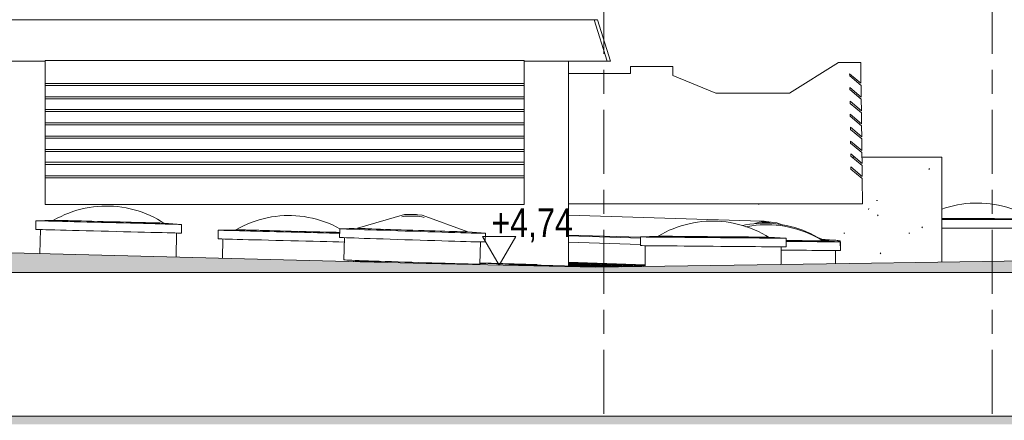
# Model space of a CAD drawing. Header units: metres. Extents: x 2 to 230, y -14 to 869.
# Tile 28 of 71: x 51.26 to 57.41, y 0.98 to 3.48. Entities that reach past the tile are written whole.
import ezdxf

# ---------------------------------------------------------------- set-up
doc = ezdxf.new("R2010")
doc.units = ezdxf.units.M
doc.linetypes.add('_Rasterlinie_', pattern=[0.75, 0.4, -0.1, 0.15, -0.1])
for name, color, linetype, lineweight in [('A_Fenster', 45, 'Continuous', 5), ('A_Geschossdecken', 7, 'Continuous', 5), ('A_Geschossdecken_Oberflächenschraffur', 7, 'Continuous', 5), ('A_Geschossdecken_Schraffur', 7, 'Continuous', 5), ('A_Hoehenkoten', 124, 'Continuous', 5), ('A_Linien_Feine Linien', 7, 'Continuous', 5), ('A_Raster', 128, 'Continuous', 5), ('A_Wand', 244, 'Continuous', 5), ('A_Wände_Oberflächenschraffur', 244, 'Continuous', 5), ('HLS-Bauteile', 7, 'Continuous', 5)]:
    doc.layers.add(name, color=color, linetype=linetype, lineweight=lineweight)
doc.styles.add('Arial', font='arial.ttf', dxfattribs={"width": 0.8, "height": 0.18})

# ---------------------------------------------------------------- blocks, each defined once
blk = doc.blocks.new('FE Dachkuppel rund - Ø_850 _1080_-8069992-G')
at = {"layer": 'A_Fenster', "color": 250, "lineweight": 9}
for p, q in [((9.8055, 2.1781), (9.8038, 2.1239)), ((9.9166, 2.1805), (9.8067, 2.1782)), ((10.7138, 2.1495), (10.6043, 2.1587)), ((9.8337, 2.1223), (9.8293, 1.983)), ((10.6789, 1.9562), (10.6833, 2.0955)), ((10.7133, 2.0951), (10.715, 2.1494))]:
    blk.add_line(p, q, dxfattribs=at)
at = {"layer": 'A_Fenster', "color": 250, "lineweight": 9, "flags": 128}
for points in [[(9.9156, 2.1804), (10.2085, 2.2664), (10.234, 2.2672), (10.2434, 2.2673), (10.2483, 2.2673), (10.2513, 2.2672), (10.2533, 2.2672), (10.2548, 2.2672), (10.256, 2.2671), (10.2569, 2.2671), (10.2576, 2.2671), (10.2582, 2.2671), (10.2587, 2.2671), (10.2591, 2.2671), (10.2595, 2.2671), (10.2598, 2.2671), (10.2601, 2.2671), (10.2604, 2.267), (10.2606, 2.267), (10.2609, 2.267), (10.2611, 2.267), (10.2613, 2.267), (10.2614, 2.267), (10.2616, 2.267), (10.2618, 2.267), (10.2619, 2.267), (10.262, 2.267), (10.2622, 2.267), (10.2623, 2.267), (10.2624, 2.267), (10.2625, 2.267), (10.2627, 2.267), (10.2628, 2.267), (10.2629, 2.267), (10.263, 2.267), (10.2631, 2.267), (10.2632, 2.267), (10.2633, 2.267), (10.2634, 2.267), (10.2635, 2.267), (10.2635, 2.267)], [(10.1915, 2.2512), (10.2089, 2.2564), (10.2341, 2.2572), (10.2434, 2.2573), (10.2482, 2.2573), (10.2512, 2.2572), (10.2532, 2.2572), (10.2546, 2.2572), (10.2558, 2.2572), (10.2566, 2.2571), (10.2573, 2.2571), (10.2579, 2.2571), (10.2584, 2.2571), (10.2589, 2.2571), (10.2592, 2.2571), (10.2596, 2.2571), (10.2599, 2.2571), (10.2601, 2.257), (10.2604, 2.257), (10.2606, 2.257), (10.2608, 2.257), (10.261, 2.257), (10.2611, 2.257), (10.2613, 2.257), (10.2615, 2.257), (10.2616, 2.257), (10.2617, 2.257), (10.2619, 2.257), (10.262, 2.257), (10.2621, 2.257), (10.2622, 2.257), (10.2624, 2.257), (10.2625, 2.257), (10.2626, 2.257), (10.2627, 2.257), (10.2628, 2.257), (10.2629, 2.257), (10.263, 2.257), (10.2631, 2.257), (10.2632, 2.257), (10.2632, 2.257)], [(10.3313, 2.2478), (10.3174, 2.253), (10.2923, 2.2554), (10.283, 2.256), (10.2782, 2.2563), (10.2752, 2.2565), (10.2732, 2.2566), (10.2718, 2.2566), (10.2706, 2.2567), (10.2698, 2.2567), (10.2691, 2.2567), (10.2685, 2.2568), (10.268, 2.2568), (10.2675, 2.2568), (10.2672, 2.2568), (10.2668, 2.2568), (10.2665, 2.2568), (10.2663, 2.2569), (10.266, 2.2569), (10.2658, 2.2569), (10.2656, 2.2569), (10.2654, 2.2569), (10.2653, 2.2569), (10.2651, 2.2569), (10.2649, 2.2569), (10.2648, 2.2569), (10.2647, 2.2569), (10.2645, 2.2569), (10.2644, 2.2569), (10.2643, 2.2569), (10.2642, 2.2569), (10.264, 2.2569), (10.2639, 2.2569), (10.2638, 2.2569), (10.2637, 2.2569), (10.2636, 2.2569), (10.2635, 2.2569), (10.2634, 2.257), (10.2633, 2.257), (10.2632, 2.257), (10.2632, 2.257)], [(10.6053, 2.1586), (10.3184, 2.2629), (10.293, 2.2654), (10.2836, 2.266), (10.2787, 2.2663), (10.2757, 2.2665), (10.2737, 2.2666), (10.2722, 2.2666), (10.2711, 2.2667), (10.2702, 2.2667), (10.2695, 2.2667), (10.2689, 2.2668), (10.2684, 2.2668), (10.2679, 2.2668), (10.2675, 2.2668), (10.2672, 2.2668), (10.2669, 2.2668), (10.2666, 2.2668), (10.2664, 2.2669), (10.2662, 2.2669), (10.266, 2.2669), (10.2658, 2.2669), (10.2656, 2.2669), (10.2654, 2.2669), (10.2653, 2.2669), (10.2651, 2.2669), (10.265, 2.2669), (10.2649, 2.2669), (10.2647, 2.2669), (10.2646, 2.2669), (10.2645, 2.2669), (10.2644, 2.2669), (10.2643, 2.2669), (10.2642, 2.2669), (10.264, 2.2669), (10.2639, 2.2669), (10.2638, 2.2669), (10.2637, 2.2669), (10.2636, 2.267), (10.2635, 2.267), (10.2635, 2.267)]]:
    blk.add_lwpolyline(points, dxfattribs=at)
at = {"layer": 'A_Fenster', "color": 250, "lineweight": 9}
for centre, major_axis, start_param, end_param in [((10.2603, 2.1637), (-0.4548, 0.0144), 6.200588, 7.854058), ((10.2604, 2.1695), (-0.3448, 0.0109), 6.190862, 7.854058), ((10.2604, 2.1695), (-0.3448, 0.0109), 6.190862, 7.854058), ((10.2603, 2.1637), (-0.4548, 0.0144), 1.570873, 3.224342), ((10.2604, 2.1695), (-0.3448, 0.0109), 1.570873, 3.234069), ((10.2604, 2.1695), (-0.3448, 0.0109), 1.570873, 3.234069), ((10.2585, 2.1095), (-0.4548, 0.0144), 6.200588, 7.854058), ((10.2585, 2.1095), (-0.4498, 0.0142), 0.559222, 0.578791), ((10.2585, 2.1095), (-0.4548, 0.0144), 1.570873, 3.224342), ((10.2585, 2.1095), (-0.4498, 0.0142), 2.562954, 2.582518), ((10.2541, 1.9696), (-0.4248, 0.0134), 0.000076, 3.141593)]:
    blk.add_ellipse(centre, major_axis=major_axis, ratio=0.00388, start_param=start_param, end_param=end_param, dxfattribs=at)
blk = doc.blocks.new('FE Dachkuppel rund - Ø_850 _1080_-V13-G')
at = {"layer": 'A_Fenster', "color": 250, "lineweight": 9}
for p, q in [((11.6827, 2.1264), (11.6822, 2.0721)), ((11.7927, 2.1312), (11.6827, 2.1264)), ((12.5926, 2.1183), (12.4827, 2.1251)), ((12.5921, 2.0641), (12.5926, 2.1183)), ((11.7122, 2.0719), (11.711, 1.9425)), ((12.5612, 1.9543), (12.5621, 2.0644))]:
    blk.add_line(p, q, dxfattribs=at)
at = {"layer": 'A_Fenster', "color": 250, "lineweight": 9, "flags": 128}
for points in [[(11.7927, 2.1312), (11.8156, 2.1443), (11.8389, 2.1565), (11.8628, 2.1678), (11.887, 2.1781), (11.9117, 2.1874), (11.9367, 2.1958), (11.962, 2.2031), (11.9876, 2.2094), (12.0134, 2.2147), (12.0394, 2.219), (12.0656, 2.2222), (12.0919, 2.2244), (12.1182, 2.2255), (12.1386, 2.2256)], [(12.1386, 2.2256), (12.1649, 2.2248), (12.1912, 2.223), (12.2174, 2.2202), (12.2435, 2.2163), (12.2694, 2.2113), (12.2951, 2.2053), (12.3205, 2.1983), (12.3456, 2.1903), (12.3704, 2.1813), (12.3948, 2.1713), (12.4187, 2.1603), (12.4423, 2.1484), (12.4653, 2.1356), (12.4827, 2.1251)]]:
    blk.add_lwpolyline(points, dxfattribs=at)
at = {"layer": 'A_Fenster', "color": 250, "lineweight": 9}
for centre, major_axis, start_param, end_param in [((12.1376, 2.1223), (-0.455, 0.004), 6.200512, 6.283154), ((12.1376, 2.1223), (-0.455, 0.004), 0, 1.570796), ((12.1377, 2.1281), (-0.345, 0.003), 6.190786, 7.853982), ((12.1377, 2.1281), (-0.345, 0.003), 0, 1.570796), ((12.1377, 2.1281), (-0.345, 0.003), 6.190786, 6.283154), ((12.1376, 2.1223), (-0.455, 0.004), 1.570796, 3.141593), ((12.1377, 2.1281), (-0.345, 0.003), 1.570796, 3.233992), ((12.1377, 2.1281), (-0.345, 0.003), 1.570796, 3.141593), ((12.1377, 2.1281), (-0.345, 0.003), 3.141623, 3.233992), ((12.1376, 2.1223), (-0.455, 0.004), 3.141623, 3.224266), ((12.1372, 2.0681), (-0.455, 0.004), 6.200512, 7.853982), ((12.1372, 2.0681), (-0.455, 0.004), 1.570796, 3.224266)]:
    blk.add_ellipse(centre, major_axis=major_axis, ratio=0.000002, start_param=start_param, end_param=end_param, dxfattribs=at)
blk = doc.blocks.new('FE Dachkuppel rund - Ø_850 _1080_-8069993-G')
at = {"layer": 'A_Fenster', "color": 250, "lineweight": 9}
for p, q in [((7.9076, 2.2277), (7.9062, 2.1735)), ((8.0177, 2.2307), (7.9076, 2.2277)), ((7.9362, 2.1727), (7.9323, 2.0228)), ((8.8173, 2.2044), (8.7075, 2.213)), ((8.8159, 2.1502), (8.8173, 2.2044)), ((8.7821, 2.0011), (8.7859, 2.151))]:
    blk.add_line(p, q, dxfattribs=at)
at = {"layer": 'A_Fenster', "color": 250, "lineweight": 9, "flags": 128}
for points in [[(8.0177, 2.2307), (8.0407, 2.2434), (8.0643, 2.2552), (8.0883, 2.2661), (8.1128, 2.276), (8.1376, 2.285), (8.1627, 2.2929), (8.1881, 2.2998), (8.2138, 2.3057), (8.2398, 2.3105), (8.2658, 2.3143), (8.2921, 2.3171), (8.3184, 2.3188), (8.3447, 2.3195), (8.3651, 2.3193)], [(8.3651, 2.3193), (8.3914, 2.3181), (8.4177, 2.3158), (8.4438, 2.3125), (8.4698, 2.3082), (8.4956, 2.3028), (8.5212, 2.2964), (8.5465, 2.289), (8.5715, 2.2805), (8.5961, 2.2711), (8.6203, 2.2607), (8.6441, 2.2494), (8.6674, 2.2371), (8.6902, 2.2238), (8.7075, 2.213)]]:
    blk.add_lwpolyline(points, dxfattribs=at)
at = {"layer": 'A_Fenster', "color": 250, "lineweight": 9}
for centre, major_axis, start_param, end_param in [((8.3624, 2.2161), (-0.4549, 0.0116), 0, 0.082674), ((8.3624, 2.2161), (-0.4549, 0.0116), 4.712389, 6.282962), ((8.3626, 2.2218), (-0.3449, 0.0088), 4.712389, 6.375585), ((8.3626, 2.2218), (-0.3449, 0.0088), 4.712389, 6.282962), ((8.3626, 2.2218), (-0.3449, 0.0088), 0, 0.0924), ((8.3624, 2.2161), (-0.4549, 0.0116), 3.141816, 4.712389), ((8.3626, 2.2218), (-0.3449, 0.0088), 3.049193, 4.712389), ((8.3626, 2.2218), (-0.3449, 0.0088), 3.141816, 4.712389), ((8.361, 2.1618), (-0.4549, 0.0116), 4.712389, 6.365859), ((8.361, 2.1618), (-0.4549, 0.0116), 3.058919, 4.712389), ((8.3626, 2.2218), (-0.3449, 0.0088), 3.049193, 3.141593), ((8.3624, 2.2161), (-0.4549, 0.0116), 3.058919, 3.141593)]:
    blk.add_ellipse(centre, major_axis=major_axis, ratio=0.000012, start_param=start_param, end_param=end_param, dxfattribs=at)
blk = doc.blocks.new('FE Dachkuppel rund - Ø_850 _1000_-8069998-G')
at = {"layer": 'A_Fenster', "color": 250, "lineweight": 9}
for p, q in [((12.9315, 2.0953), (12.8215, 2.1021)), ((12.931, 2.0411), (12.9315, 2.0953)), ((12.9003, 1.959), (12.901, 2.0414))]:
    blk.add_line(p, q, dxfattribs=at)
at = {"layer": 'A_Fenster', "color": 250, "lineweight": 9, "flags": 128}
for points in [[(12.3416, 2.1896), (12.3523, 2.1918), (12.3783, 2.196), (12.4044, 2.1992), (12.4307, 2.2014), (12.4571, 2.2025), (12.4774, 2.2026)], [(12.4774, 2.2026), (12.5037, 2.2019), (12.53, 2.2), (12.5563, 2.1972), (12.5823, 2.1933), (12.6082, 2.1883), (12.6339, 2.1823), (12.6593, 2.1753), (12.6844, 2.1673), (12.7092, 2.1583), (12.7336, 2.1483), (12.7576, 2.1374), (12.7811, 2.1254), (12.8041, 2.1126), (12.8215, 2.1021)]]:
    blk.add_lwpolyline(points, dxfattribs=at)
at = {"layer": 'A_Fenster', "color": 250, "lineweight": 9}
for centre, major_axis, start_param, end_param in [((12.4765, 2.1051), (-0.345, 0.003), 1.909586, 3.233992), ((12.4765, 2.1051), (-0.345, 0.003), 1.909586, 3.141593), ((12.4765, 2.0994), (-0.455, 0.004), 1.825864, 3.141593), ((12.4765, 2.1051), (-0.345, 0.003), 3.141623, 3.233992), ((12.4765, 2.0994), (-0.455, 0.004), 3.141623, 3.224266), ((12.476, 2.0451), (-0.455, 0.004), 1.761299, 3.224266)]:
    blk.add_ellipse(centre, major_axis=major_axis, ratio=0.000002, start_param=start_param, end_param=end_param, dxfattribs=at)
blk = doc.blocks.new('FE Dachkuppel rund - Ø_850 _1000_-8069999-G')
at = {"layer": 'A_Fenster', "color": 250, "lineweight": 9}
for p, q in [((12.9178, 2.1052), (12.8079, 2.1119)), ((12.9177, 2.0961), (12.9178, 2.1052))]:
    blk.add_line(p, q, dxfattribs=at)
at = {"layer": 'A_Fenster', "color": 250, "lineweight": 9, "flags": 128}
for points in [[(12.3195, 2.1977), (12.3386, 2.2016), (12.3646, 2.2058), (12.3908, 2.209), (12.4171, 2.2112), (12.4434, 2.2123), (12.4637, 2.2124)], [(12.4637, 2.2124), (12.4901, 2.2117), (12.5164, 2.2099), (12.5426, 2.207), (12.5687, 2.2031), (12.5946, 2.1981), (12.6202, 2.1922), (12.6456, 2.1852), (12.6708, 2.1771), (12.6955, 2.1681), (12.7199, 2.1581), (12.7439, 2.1472), (12.7674, 2.1353), (12.7905, 2.1224), (12.8079, 2.1119)]]:
    blk.add_lwpolyline(points, dxfattribs=at)
at = {"layer": 'A_Fenster', "color": 250, "lineweight": 9}
for centre, major_axis, start_param, end_param in [((12.4629, 2.1149), (-0.345, 0.003), 2.987257, 3.233992), ((12.4629, 2.1149), (-0.345, 0.003), 2.987257, 3.141593), ((12.4629, 2.1149), (-0.345, 0.003), 3.141623, 3.233992), ((12.4628, 2.1092), (-0.455, 0.004), 2.452552, 3.141593), ((12.4628, 2.1092), (-0.455, 0.004), 3.141623, 3.224266)]:
    blk.add_ellipse(centre, major_axis=major_axis, ratio=0.000002, start_param=start_param, end_param=end_param, dxfattribs=at)
blk = doc.blocks.new('FE Dachkuppel rund - Ø_850 _1000_-8070000-G')
at = {"layer": 'A_Fenster', "color": 250, "lineweight": 9}
for p, q in [((12.8206, 2.111), (12.7846, 2.1241)), ((12.9294, 2.1018), (12.9162, 2.1029)), ((12.9297, 2.0701), (12.9307, 2.1017))]:
    blk.add_line(p, q, dxfattribs=at)
at = {"layer": 'A_Fenster', "color": 250, "lineweight": 9, "flags": 128}
for points in [[(12.391, 2.209), (12.4241, 2.2187), (12.4496, 2.2195), (12.459, 2.2196), (12.4639, 2.2196), (12.467, 2.2195), (12.469, 2.2195), (12.4705, 2.2195), (12.4716, 2.2195), (12.4725, 2.2194), (12.4732, 2.2194), (12.4738, 2.2194), (12.4743, 2.2194), (12.4748, 2.2194), (12.4752, 2.2194), (12.4755, 2.2194), (12.4758, 2.2194), (12.4761, 2.2194), (12.4763, 2.2193), (12.4765, 2.2193), (12.4767, 2.2193), (12.4769, 2.2193), (12.4771, 2.2193), (12.4773, 2.2193), (12.4774, 2.2193), (12.4776, 2.2193), (12.4777, 2.2193), (12.4778, 2.2193), (12.478, 2.2193), (12.4781, 2.2193), (12.4782, 2.2193), (12.4783, 2.2193), (12.4784, 2.2193), (12.4785, 2.2193), (12.4786, 2.2193), (12.4788, 2.2193), (12.4789, 2.2193), (12.479, 2.2193), (12.4791, 2.2193), (12.4792, 2.2193), (12.4792, 2.2193)], [(12.5684, 2.2028), (12.5341, 2.2152), (12.5087, 2.2177), (12.4993, 2.2183), (12.4944, 2.2186), (12.4914, 2.2188), (12.4893, 2.2189), (12.4879, 2.2189), (12.4867, 2.219), (12.4858, 2.219), (12.4851, 2.219), (12.4845, 2.2191), (12.484, 2.2191), (12.4836, 2.2191), (12.4832, 2.2191), (12.4829, 2.2191), (12.4826, 2.2191), (12.4823, 2.2192), (12.4821, 2.2192), (12.4818, 2.2192), (12.4816, 2.2192), (12.4814, 2.2192), (12.4813, 2.2192), (12.4811, 2.2192), (12.4809, 2.2192), (12.4808, 2.2192), (12.4807, 2.2192), (12.4805, 2.2192), (12.4804, 2.2192), (12.4803, 2.2192), (12.4802, 2.2192), (12.48, 2.2192), (12.4799, 2.2192), (12.4798, 2.2192), (12.4797, 2.2192), (12.4796, 2.2192), (12.4795, 2.2193), (12.4794, 2.2193), (12.4793, 2.2193), (12.4792, 2.2193), (12.4792, 2.2193)]]:
    blk.add_lwpolyline(points, dxfattribs=at)
at = {"layer": 'A_Fenster', "color": 250, "lineweight": 9}
blk.add_ellipse((12.4759, 2.116), major_axis=(-0.4548, 0.0144), ratio=0.00388, start_param=2.893695, end_param=3.224389, dxfattribs=at)
blk = doc.blocks.new('FE Dachkuppel rund - Ø_850 _1000_-V14-G')
at = {"layer": 'A_Fenster', "color": 250, "lineweight": 9}
for p, q in [((9.046, 2.1686), (9.0446, 2.1143)), ((9.1561, 2.1715), (9.046, 2.1686)), ((9.0746, 2.1136), (9.0715, 1.9937)), ((9.9212, 1.9726), (9.9214, 1.9791))]:
    blk.add_line(p, q, dxfattribs=at)
at = {"layer": 'A_Fenster', "color": 250, "lineweight": 9, "flags": 128}
for points in [[(9.1561, 2.1715), (9.1791, 2.1843), (9.2027, 2.1961), (9.2267, 2.207), (9.2512, 2.2169), (9.276, 2.2258), (9.3011, 2.2337), (9.3265, 2.2406), (9.3522, 2.2465), (9.3782, 2.2514), (9.4042, 2.2552), (9.4305, 2.258), (9.4568, 2.2597), (9.4831, 2.2604), (9.5035, 2.2601)], [(9.5035, 2.2601), (9.5298, 2.2589), (9.5561, 2.2567), (9.5822, 2.2534), (9.6082, 2.249), (9.634, 2.2437), (9.6596, 2.2373), (9.6849, 2.2298), (9.7099, 2.2214), (9.7345, 2.212), (9.7587, 2.2016), (9.7825, 2.1902), (9.8058, 2.1779), (9.8072, 2.1771)]]:
    blk.add_lwpolyline(points, dxfattribs=at)
at = {"layer": 'A_Fenster', "color": 250, "lineweight": 9}
for centre, major_axis, start_param, end_param in [((9.5008, 2.1569), (-0.4549, 0.0116), 0, 0.082674), ((9.5008, 2.1569), (-0.4549, 0.0116), 4.712389, 6.282962), ((9.501, 2.1627), (-0.3449, 0.0088), 4.712389, 6.375585), ((9.501, 2.1627), (-0.3449, 0.0088), 4.712389, 6.282962), ((9.501, 2.1627), (-0.3449, 0.0088), 0, 0.0924), ((9.5008, 2.1569), (-0.4549, 0.0116), 3.973442, 4.712389), ((9.501, 2.1627), (-0.3449, 0.0088), 3.622316, 4.712389), ((9.501, 2.1627), (-0.3449, 0.0088), 3.622316, 4.712389), ((9.4994, 2.1027), (-0.4549, 0.0116), 4.712389, 6.365859), ((9.4994, 2.1027), (-0.4549, 0.0116), 3.889356, 4.712389)]:
    blk.add_ellipse(centre, major_axis=major_axis, ratio=0.000012, start_param=start_param, end_param=end_param, dxfattribs=at)
blk = doc.blocks.new('FE Dachkuppel rechteckig - 2400 x 900-8070001-G')
at = {"layer": 'A_Fenster', "color": 250, "lineweight": 9}
for p, q in [((12.4372, 2.2252), (11.233, 2.2633)), ((11.6842, 2.1242), (11.233, 2.1385)), ((11.6841, 2.1187), (11.233, 2.133)), ((11.233, 2.093), (11.6838, 2.0787)), ((11.7111, 1.9531), (11.233, 1.9683))]:
    blk.add_line(p, q, dxfattribs=at)
for points, knots in [([(12.436, 2.2253), (12.4443, 2.225), (12.4608, 2.2239), (12.4792, 2.2211), (12.4894, 2.2191), (12.4916, 2.2186)], [0, 0, 0, 0, 0.125, 0.25, 0.2833854, 0.2833854, 0.2833854, 0.2833854]), ([(12.4872, 2.2188), (12.4865, 2.2189), (12.4778, 2.2207), (12.4607, 2.2234), (12.4443, 2.2247), (12.436, 2.2249)], [-0.2608586, -0.2608586, -0.2608586, -0.2608586, -0.25, -0.125, 0, 0, 0, 0])]:
    blk.add_open_spline(points, degree=3, knots=knots, dxfattribs=at)
blk = doc.blocks.new('HLS-Bauteile 1 - HLS-Bauteile 1-8100788-G')
at = {"layer": 'HLS-Bauteile', "color": 250, "lineweight": 9}
for p, q in [((7.5538, 3.4849), (11.3944, 3.4849)), ((11.474, 3.2249), (11.3944, 3.4849)), ((11.3944, 3.4849), (11.4146, 3.4849)), ((11.4951, 3.2249), (11.4146, 3.4849)), ((7.9657, 3.2249), (7.4738, 3.2249)), ((7.9657, 3.0867), (7.9657, 3.2299)), ((7.9657, 3.2299), (10.9557, 3.2299)), ((10.9557, 3.2299), (10.9557, 3.0867)), ((11.474, 3.2249), (10.9557, 3.2249)), ((11.233, 1.9471), (11.233, 3.2249)), ((11.4951, 3.2249), (11.474, 3.2249)), ((12.9194, 3.2171), (12.6141, 3.0263)), ((13.058, 3.2171), (12.9194, 3.2171)), ((13.0597, 3.0873), (13.058, 3.2171)), ((11.6194, 3.1491), (11.233, 3.1491)), ((11.8853, 3.1925), (11.6194, 3.1925)), ((11.6194, 3.1925), (11.6194, 3.1491)), ((11.8853, 3.135), (11.8853, 3.1925)), ((12.9891, 3.1335), (12.9889, 3.1467)), ((12.9889, 3.1467), (13.0597, 3.0873)), ((7.9657, 3.0741), (7.9657, 3.0867)), ((7.9657, 3.0867), (10.9557, 3.0867)), ((10.9557, 3.0867), (10.9557, 3.0741)), ((12.1541, 3.0263), (11.8853, 3.135)), ((13.0599, 3.0741), (12.9891, 3.1335)), ((7.9657, 3.003), (7.9657, 3.0741)), ((7.9657, 3.0741), (10.9557, 3.0741)), ((10.9557, 3.0741), (10.9557, 3.003)), ((12.6141, 3.0263), (12.1541, 3.0263)), ((12.9902, 3.0475), (12.9901, 3.0607)), ((12.9901, 3.0607), (13.0609, 3.0013)), ((13.061, 2.9881), (12.9902, 3.0475)), ((13.0609, 3.0013), (13.0599, 3.0741)), ((7.9657, 2.9903), (7.9657, 3.003)), ((7.9657, 3.003), (10.9557, 3.003)), ((7.9657, 2.923), (7.9657, 2.9903)), ((7.9657, 2.9903), (10.9557, 2.9903)), ((10.9557, 3.003), (10.9557, 2.9903)), ((10.9557, 2.9903), (10.9557, 2.923)), ((12.9914, 2.9615), (12.9912, 2.9747)), ((12.9912, 2.9747), (13.062, 2.9153)), ((13.0622, 2.9021), (12.9914, 2.9615)), ((13.062, 2.9153), (13.061, 2.9881)), ((7.9657, 2.9103), (7.9657, 2.923)), ((7.9657, 2.923), (10.9557, 2.923)), ((7.9657, 2.8392), (7.9657, 2.9103)), ((7.9657, 2.9103), (10.9557, 2.9103)), ((10.9557, 2.923), (10.9557, 2.9103)), ((10.9557, 2.9103), (10.9557, 2.8392)), ((12.9925, 2.8806), (12.9923, 2.8938)), ((12.9923, 2.8938), (13.0631, 2.8344)), ((13.0631, 2.8344), (13.0622, 2.9021)), ((7.9657, 2.8266), (7.9657, 2.8392)), ((7.9657, 2.8392), (10.9557, 2.8392)), ((10.9557, 2.8392), (10.9557, 2.8266)), ((13.0633, 2.8212), (12.9925, 2.8806)), ((7.9657, 2.7567), (7.9657, 2.8266)), ((7.9657, 2.8266), (10.9557, 2.8266)), ((10.9557, 2.8266), (10.9557, 2.7567)), ((12.9936, 2.7989), (12.9934, 2.8121)), ((12.9934, 2.8121), (13.0642, 2.7527)), ((13.0644, 2.7395), (12.9936, 2.7989)), ((13.0642, 2.7527), (13.0633, 2.8212)), ((7.9657, 2.7441), (7.9657, 2.7567)), ((7.9657, 2.7567), (10.9557, 2.7567)), ((7.9657, 2.673), (7.9657, 2.7441)), ((7.9657, 2.7441), (10.9557, 2.7441)), ((10.9557, 2.7567), (10.9557, 2.7441)), ((10.9557, 2.7441), (10.9557, 2.673)), ((12.9948, 2.7129), (12.9946, 2.7261)), ((12.9946, 2.7261), (13.0654, 2.6667)), ((13.0656, 2.6535), (12.9948, 2.7129)), ((13.0654, 2.6667), (13.0644, 2.7395)), ((7.9657, 2.6603), (7.9657, 2.673)), ((7.9657, 2.673), (10.9557, 2.673)), ((7.9657, 2.593), (7.9657, 2.6603)), ((7.9657, 2.6603), (10.9557, 2.6603)), ((10.9557, 2.673), (10.9557, 2.6603)), ((10.9557, 2.6603), (10.9557, 2.593)), ((12.9958, 2.632), (12.9957, 2.6452)), ((12.9957, 2.6452), (13.0665, 2.5858)), ((13.0665, 2.5858), (13.0656, 2.6535)), ((7.9657, 2.5803), (7.9657, 2.593)), ((7.9657, 2.593), (10.9557, 2.593)), ((10.9557, 2.593), (10.9557, 2.5803)), ((13.0666, 2.5726), (12.9958, 2.632)), ((7.9657, 2.5092), (7.9657, 2.5803)), ((7.9657, 2.5803), (10.9557, 2.5803)), ((10.9557, 2.5803), (10.9557, 2.5092)), ((12.9969, 2.5507), (12.9968, 2.5639)), ((12.9968, 2.5639), (13.0676, 2.5045)), ((13.0677, 2.4913), (12.9969, 2.5507)), ((13.0676, 2.5045), (13.0666, 2.5726)), ((7.9657, 2.4966), (7.9657, 2.5092)), ((7.9657, 2.5092), (10.9557, 2.5092)), ((7.9657, 2.3291), (7.9657, 2.4966)), ((10.9557, 2.4966), (7.9657, 2.4966)), ((10.9557, 2.5092), (10.9557, 2.4966)), ((10.9557, 2.4966), (10.9557, 2.3291)), ((13.0699, 2.3341), (13.0677, 2.4913)), ((7.9657, 2.3291), (10.9557, 2.3291)), ((11.233, 2.3341), (13.0699, 2.3341))]:
    blk.add_line(p, q, dxfattribs=at)
blk = doc.blocks.new('FE Dachkuppel rund - Ø_850 _1000_-8070508-G')
at = {"layer": 'A_Fenster', "color": 250, "lineweight": 9}
for p, q in [((14.2429, 2.2337), (14.1329, 2.2398)), ((14.2428, 2.1794), (14.2429, 2.2337)), ((14.2121, 1.9794), (14.2128, 2.1796))]:
    blk.add_line(p, q, dxfattribs=at)
at = {"layer": 'A_Fenster', "color": 250, "lineweight": 9, "flags": 128}
for points in [[(13.5645, 2.3), (13.5866, 2.3075), (13.6119, 2.315), (13.6374, 2.3215), (13.6632, 2.3269), (13.6892, 2.3313), (13.7154, 2.3347), (13.7416, 2.337), (13.768, 2.3382), (13.7883, 2.3385)], [(13.7883, 2.3385), (13.8146, 2.3378), (13.841, 2.3362), (13.8672, 2.3334), (13.8933, 2.3297), (13.9192, 2.3249), (13.9449, 2.319), (13.9704, 2.3122), (13.9955, 2.3043), (14.0203, 2.2954), (14.0448, 2.2856), (14.0688, 2.2747), (14.0924, 2.2629), (14.1155, 2.2502), (14.133, 2.2398)]]:
    blk.add_lwpolyline(points, dxfattribs=at)
at = {"layer": 'A_Fenster', "color": 250, "lineweight": 9}
for centre, major_axis, start_param, end_param in [((13.788, 2.241), (-0.345, 0.0012), 4.716927, 5.419359), ((13.788, 2.241), (-0.345, 0.0012), 4.716927, 5.419359), ((13.7879, 2.2352), (-0.455, 0.0015), 4.716927, 5.226458), ((13.7879, 2.2352), (-0.455, 0.0015), 3.063457, 4.716927), ((13.788, 2.241), (-0.345, 0.0012), 3.053731, 4.716927), ((13.788, 2.241), (-0.345, 0.0012), 3.053731, 4.716927), ((13.7878, 2.181), (-0.455, 0.0015), 4.716927, 5.225975), ((13.7878, 2.181), (-0.455, 0.0015), 3.063457, 4.716927), ((13.7878, 2.181), (-0.45, 0.0015), 2.816653, 3.141593), ((13.7878, 2.181), (-0.455, 0.0015), 2.994958, 3.058772)]:
    blk.add_ellipse(centre, major_axis=major_axis, ratio=0.00041, start_param=start_param, end_param=end_param, dxfattribs=at)
blk = doc.blocks.new('Höhenkoten - leer-6237472-G')
at = {"layer": 'A_Hoehenkoten'}
for p, q in [((-21.5123, -9.1401), (-21.7201, -9.1401)), ((-21.6162, -9.3201), (-21.7201, -9.1401)), ((-21.6162, -9.3201), (-21.5123, -9.1401))]:
    blk.add_line(p, q, dxfattribs=at)

msp = doc.modelspace()

# ---------------------------------------------------------------- hatches: boundary and pattern name
at = {"layer": 'A_Geschossdecken_Oberflächenschraffur'}
h = msp.add_hatch(dxfattribs=at)
h.set_pattern_fill('FP_52', color=9, style=0, pattern_type=2)
h.set_pattern_definition([(179.756, (49.529247, 2.07), (0.472953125, -0.012014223), [])])
h.paths.add_polyline_path([(54.6025, 1.9437), (54.1313, 1.962), (54.1307, 1.9562), (54.1081, 1.9564), (53.8758, 1.9627), (53.3736, 1.9775), (53.3735, 1.9739), (53.3642, 1.9732), (53.3626, 1.9722), (54.0853, 1.9549), (54.4655, 1.9466)], flags=0)
h.paths.add_polyline_path([(52.5238, 1.9937), (52.5237, 1.9943), (52.4608, 1.9953)], flags=0)
h.paths.add_polyline_path([(51.1665, 2.0284), (51.1665, 2.0739), (51.0639, 2.0758), (51.0639, 2.0868), (50.6197, 2.1048), (50.6193, 2.0829), (50.3324, 2.0876), (50.3314, 2.0497), (51.1637, 2.0285)], flags=0)
h.paths.add_polyline_path([(49.4817, 2.0715), (49.4817, 2.1016), (48.4418, 2.1187), (48.4412, 2.0981), (49.277, 2.0767)], flags=0)
h.paths.add_polyline_path([(47.5915, 2.1198), (47.5915, 2.1327), (46.5708, 2.1495), (46.5708, 2.1467), (47.3902, 2.125)], flags=0)
h.paths.add_polyline_path([(45.383, 2.1763), (45.383, 2.1872), (44.3817, 2.2019), (45.383, 2.1763)], flags=0)
h = msp.add_hatch(dxfattribs=at)
h.set_pattern_fill('FP_53', color=9, style=0, pattern_type=2)
h.set_pattern_definition([(178.286, (54.3932466, 1.968), (0.251797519, -0.0105360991), [])])
h.paths.add_polyline_path([(54.8539, 1.9382), (55.1633, 1.9425), (55.1632, 1.9531), (54.6852, 1.9683), (54.6852, 1.9471), (54.1314, 1.9646), (54.1314, 1.9627), (54.6025, 1.9437), (54.7013, 1.9415)], flags=0)
h.paths.add_polyline_path([(51.0641, 2.0868), (51.0639, 2.091), (50.692, 2.1019), (51.0641, 2.0868)], flags=0)
at = {"layer": 'A_Geschossdecken_Schraffur', "lineweight": 9}
h = msp.add_hatch(color=253, dxfattribs=at)
h.paths.add_polyline_path([(44.3792, 0.9549), (72.0911, 0.9549), (72.0911, 2.2049), (55.8805, 1.9525), (54.8539, 1.9382), (53.5221, 1.9681), (44.2663, 2.2049), (44.2663, 0.9549)], flags=0)
h.paths.add_polyline_path([(56.8239, 1.0049), (44.3792, 1.0049), (44.3792, 1.9049), (71.7591, 1.9049), (71.7591, 1.0049), (56.9435, 1.0049)], flags=0)
at = {"layer": 'A_Wände_Oberflächenschraffur'}
h = msp.add_hatch(dxfattribs=at)
h.set_pattern_fill('FP_81', style=0, pattern_type=2)
h.set_pattern_definition([(0, (-0.58075, 18.796), (0.81, 0.203), [0.007, -0.601, 0.007, -0.601, -3.242]), (0, (-0.58075, 18.796), (0.81, 0.203), [-1.216, 0.007, -1.209, 0.007, -0.601, -1.418]), (0, (-0.58075, 18.796), (0.81, 0.203), [-3.039, 0.007, -0.399, 0.007, -1.006]), (119.929, (-0.27675, 18.897), (-0.5810571, 0.6024331), [0.007, -0.602, 0.007, -0.602, -3.249]), (119.929, (-0.27675, 18.897), (-0.5810571, 0.6024331), [-1.218, 0.007, -1.212, 0.007, -0.602, -1.421]), (119.929, (-0.27675, 18.897), (-0.5810571, 0.6024331), [-3.046, 0.007, -0.399, 0.007, -1.009]), (240.071, (-0.17575, 19.304), (-0.2296984, -0.8058639), [0.007, -0.602, 0.007, -0.602, -3.249]), (240.071, (-0.17575, 19.304), (-0.2296984, -0.8058639), [-1.218, 0.007, -1.212, 0.007, -0.602, -1.421]), (240.071, (-0.17575, 19.304), (-0.2296984, -0.8058639), [-3.046, 0.007, -0.399, 0.007, -1.009])])
h.paths.add_polyline_path([(56.3525, 1.959), (57.0167, 1.9693), (57.0167, 2.6249), (56.5182, 2.6249), (56.5187, 2.5858), (56.4721, 2.6249), (56.4566, 2.6249), (56.5189, 2.5726), (56.5198, 2.5045), (56.449, 2.5639), (56.4492, 2.5507), (56.52, 2.4913), (56.5221, 2.3341), (54.6852, 2.3341), (54.6852, 2.2633), (55.8924, 2.2248), (56.0253, 2.2093), (56.0513, 2.2035), (56.1084, 2.1886), (56.2077, 2.1488), (56.2723, 2.1111), (56.3685, 2.1052), (56.3693, 2.1029), (56.3814, 2.1016), (56.3822, 2.0954), (56.3817, 2.0411), (56.3532, 2.0412), (56.3525, 1.9602)], flags=0)
h.paths.add_polyline_path([(51.0642, 2.091), (51.0679, 2.2073), (51.038, 2.2082), (51.0393, 2.2519), (51.1173, 2.2551), (51.1637, 2.2579), (51.1665, 2.2585), (51.1665, 2.3341), (50.6394, 2.3341), (50.6394, 2.2681), (50.6522, 2.2669), (50.6515, 2.2168), (50.6394, 2.2168), (50.6394, 2.1042), (51.0642, 2.091)], flags=0)

# ---------------------------------------------------------------- linework, layer by layer
at = {"layer": 'A_Geschossdecken', "color": 250, "lineweight": 9}
for p, q in [((53.7965, 1.9611), (44.3792, 2.202)), ((71.8711, 2.2015), (56.4408, 1.9602)), ((53.3465, 1.9728), (53.3414, 1.9727)), ((55.1634, 1.9531), (54.6852, 1.9683)), ((54.8539, 1.9382), (53.7965, 1.9611)), ((54.1314, 1.9627), (54.6025, 1.9437)), ((56.4408, 1.9602), (54.8539, 1.9382))]:
    msp.add_line(p, q, dxfattribs=at)
at = {"layer": 'A_Geschossdecken', "color": 250, "lineweight": 9, "flags": 128}
for points in [[(53.3651, 1.9732), (53.3585, 1.973), (53.3539, 1.9729)], [(53.3735, 1.9739), (53.3697, 1.9734), (53.3683, 1.9733)], [(53.4983, 1.9687), (53.4513, 1.9699), (53.4129, 1.9709), (53.3845, 1.9716)]]:
    msp.add_lwpolyline(points, dxfattribs=at)
at = {"layer": 'A_Linien_Feine Linien'}
for p, q in [((71.7591, 1.9049), (44.3792, 1.9049)), ((44.3792, 1.0049), (71.7591, 1.0049))]:
    msp.add_line(p, q, dxfattribs=at)
at = {"layer": 'A_Raster', "linetype": '_Rasterlinie_', "lineweight": 9}
for p, q in [((54.9064, -13.2288), (54.9064, 12.7435)), ((57.3308, -13.2288), (57.3308, 12.7435))]:
    msp.add_line(p, q, dxfattribs=at)
at = {"layer": 'A_Wand', "color": 250, "lineweight": 9}
for p, q in [((56.4721, 2.6249), (56.4566, 2.6249)), ((57.0167, 2.6249), (56.5182, 2.6249)), ((57.0167, 1.9693), (57.0167, 2.6249))]:
    msp.add_line(p, q, dxfattribs=at)

# ---------------------------------------------------------------- block references
at = {"layer": 'A_Fenster', "color": 250, "lineweight": 9}
for name in ['FE Dachkuppel rund - Ø_850 _1000_-8070508-G', 'FE Dachkuppel rund - Ø_850 _1080_-8069993-G', 'FE Dachkuppel rund - Ø_850 _1000_-V14-G', 'FE Dachkuppel rund - Ø_850 _1080_-8069992-G', 'FE Dachkuppel rechteckig - 2400 x 900-8070001-G', 'FE Dachkuppel rund - Ø_850 _1080_-V13-G', 'FE Dachkuppel rund - Ø_850 _1000_-8070000-G', 'FE Dachkuppel rund - Ø_850 _1000_-8069999-G', 'FE Dachkuppel rund - Ø_850 _1000_-8069998-G']:
    msp.add_blockref(name, (43.4522, 0), dxfattribs=at)
at = {"layer": 'A_Hoehenkoten'}
msp.add_blockref('Höhenkoten - leer-6237472-G', (75.8691, 11.2695), dxfattribs=at)
at = {"layer": 'HLS-Bauteile', "color": 250, "lineweight": 9}
msp.add_blockref('HLS-Bauteile 1 - HLS-Bauteile 1-8100788-G', (43.4522, 0), dxfattribs=at)

# ---------------------------------------------------------------- texts
at = {"layer": 'A_Hoehenkoten', "insert": (54.2036, 2.3061), "char_height": 0.18, "width": 0.601593, "attachment_point": 1, "line_spacing_factor": 0.941778, "style": 'Arial'}
msp.add_mtext('+4,74', dxfattribs=at)

doc.saveas('drawing.dxf')
